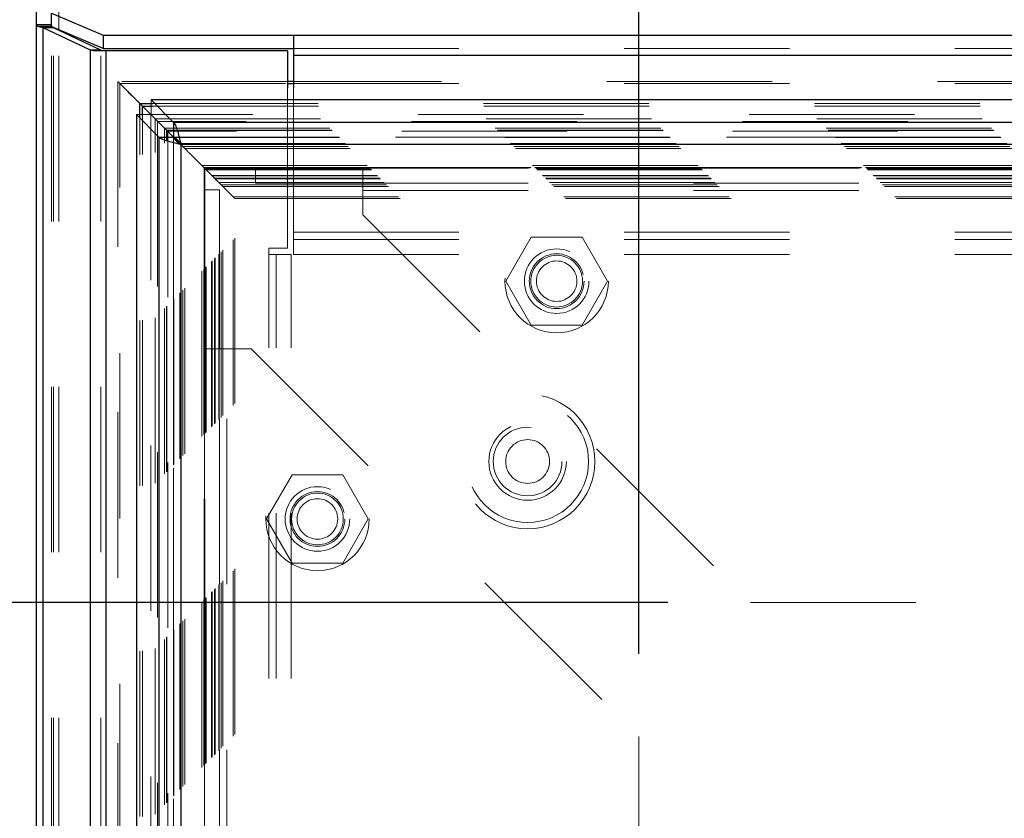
# Model space of a CAD drawing. Header units: inches. Extents: x 0.2 to 10.8, y 0.2 to 8.2.
# Tile 31 of 58: x 3.311 to 3.906, y 4.665 to 5.147. Entities that reach past the tile are written whole.
import ezdxf

# ---------------------------------------------------------------- set-up
doc = ezdxf.new("R2010")
doc.units = ezdxf.units.IN
doc.header["$MEASUREMENT"] = 0
doc.linetypes.add('HIDDEN', pattern=[0.075, 0.05, -0.025])
doc.layers.add('DIMENSIONS', color=140, linetype='Continuous')
doc.styles.add('SLDTEXTSTYLE0', font='TXT', dxfattribs={"width": 0.7})
doc.dimstyles.new('SLDDIMSTYLE0', dxfattribs={"dimtxt": 0.084961, "dimasz": 0.13, "dimexe": 0, "dimexo": 0.0625, "dimgap": 0.02124, "dimtad": 0, "dimtih": 1, "dimtoh": 1, "dimlfac": 8, "dimrnd": 1e-09, "dimzin": 12, "dimdsep": 46, "dimtxsty": 'SLDTEXTSTYLE0', "dimsah": 1, "dimcen": 0.09, "dimadec": 0, "dimazin": 3, "dimtfac": 1, "dimtofl": 0, "dimtmove": 0, "dimatfit": 3, "dimfxl": 0, "dimfrac": 2, "dimtolj": 1, "dimtzin": 12, "dimarcsym": 0})

# ---------------------------------------------------------------- blocks, each defined once
blk = doc.blocks.new('_D')
at = {"layer": 'DIMENSIONS'}
for p, q in [((3.68531, 4.76418), (3.68531, 5.92388)), ((4.9571, 4.76418), (4.9571, 5.92388)), ((3.68531, 5.79888), (4.0526, 5.79888)), ((4.16773, 5.79888), (4.1392, 5.79888)), ((4.1392, 5.79888), (4.1392, 5.66385)), ((4.49088, 5.79888), (4.51941, 5.79888)), ((4.51941, 5.79888), (4.51941, 5.66385)), ((4.9571, 5.79888), (4.60601, 5.79888)), ((4.1392, 5.66385), (4.16773, 5.66385)), ((4.51941, 5.66385), (4.49088, 5.66385))]:
    blk.add_line(p, q, dxfattribs=at)
for points in [[(3.68531, 5.79888), (3.81531, 5.77888), (3.81531, 5.81888)], [(4.9571, 5.79888), (4.8271, 5.81888), (4.8271, 5.77888)]]:
    blk.add_solid(points, dxfattribs=at)
at = {"layer": 'DIMENSIONS', "char_height": 0.083333, "attachment_point": 1, "style": 'SLDTEXTSTYLE0'}
for s, insert in [('10.17', (4.16773, 5.92532)), ('258.4', (4.16773, 5.77127))]:
    blk.add_mtext(s, dxfattribs=dict(at, insert=insert))
blk = doc.blocks.new('_D_1')
at = {"layer": 'DIMENSIONS'}
for p, q in [((3.70281, 4.79514), (2.95144, 4.79514)), ((3.07644, 4.79514), (3.07644, 4.41908)), ((2.91487, 4.26502), (2.88634, 4.26502)), ((2.88634, 4.26502), (2.88634, 4.12999)), ((3.23802, 4.26502), (3.26655, 4.26502)), ((3.26655, 4.26502), (3.26655, 4.12999)), ((2.88634, 4.12999), (2.91487, 4.12999)), ((3.26655, 4.12999), (3.23802, 4.12999)), ((3.07644, 3.5596), (3.07644, 4.11097)), ((3.70273, 3.5596), (2.95144, 3.5596))]:
    blk.add_line(p, q, dxfattribs=at)
for points in [[(3.07644, 4.79514), (3.05644, 4.66514), (3.09644, 4.66514)], [(3.07644, 3.5596), (3.09644, 3.6896), (3.05644, 3.6896)]]:
    blk.add_solid(points, dxfattribs=at)
at = {"layer": 'DIMENSIONS', "char_height": 0.083333, "attachment_point": 1, "style": 'SLDTEXTSTYLE0'}
for s, insert in [('9.88', (2.95021, 4.39147)), ('251.1', (2.91487, 4.23742))]:
    blk.add_mtext(s, dxfattribs=dict(at, insert=insert))

msp = doc.modelspace()

# ---------------------------------------------------------------- linework, layer by layer
at = {"color": 7, "linetype": 'Continuous', "lineweight": 25}
for p, q in [((3.321239, 5.144253), (3.321239, 5.584628)), ((3.330239, 5.151387), (3.361489, 5.13818)), ((3.330239, 5.143274), (3.330239, 5.151387)), ((3.321239, 3.225509), (3.321239, 5.144253)), ((3.330239, 5.144253), (3.321239, 5.144253)), ((3.330239, 5.143429), (3.322267, 5.143429)), ((3.325193, 3.225509), (3.325193, 5.142483)), ((3.353807, 5.129022), (3.325193, 5.142483)), ((3.331557, 5.142483), (3.325193, 5.142483)), ((3.361489, 5.130023), (3.330505, 5.143118)), ((3.331557, 5.142483), (3.331105, 5.142864)), ((3.360171, 5.129022), (3.331557, 5.142483)), ((3.334739, 5.140986), (3.334739, 5.141329)), ((3.361489, 5.13818), (3.476489, 5.13818)), ((3.361489, 5.13818), (3.361489, 5.130023)), ((3.476489, 5.13818), (5.165989, 5.13818)), ((3.476489, 5.13818), (3.476489, 5.125945)), ((3.353807, 3.225509), (3.353807, 5.129022)), ((3.360171, 5.129022), (3.353807, 5.129022)), ((3.363353, 5.128634), (3.355462, 5.128634)), ((3.361489, 5.130023), (3.476489, 5.130023)), ((3.363353, 3.225509), (3.363353, 5.128634)), ((3.472864, 5.128634), (3.363353, 5.128634)), ((3.472864, 5.128634), (3.472864, 5.106232)), ((3.476489, 5.125945), (3.476489, 5.106232)), ((3.476489, 5.125945), (5.165989, 5.125945)), ((3.476489, 5.110182), (3.472864, 5.110182)), ((3.472864, 5.108783), (3.476489, 5.108783)), ((3.383677, 5.089039), (3.383677, 5.096779)), ((3.383677, 5.096779), (3.385377, 5.095079)), ((3.383677, 5.096779), (3.391481, 5.096779)), ((3.404067, 5.085328), (3.39044, 5.098955)), ((3.39044, 5.098955), (3.39044, 5.098332)), ((5.251977, 5.098955), (3.39044, 5.098955)), ((3.381563, 5.090078), (3.381563, 3.264666)), ((3.381563, 5.090078), (3.39519, 5.076451)), ((3.381563, 5.090078), (3.382154, 5.090078)), ((3.385377, 5.095079), (3.391263, 5.089192)), ((3.385377, 5.088879), (3.385377, 5.095079)), ((3.385377, 5.095079), (3.391641, 5.095079)), ((3.391313, 5.089191), (3.404053, 5.076451)), ((3.404067, 5.076465), (3.391328, 5.089204)), ((3.404067, 5.085328), (3.404067, 5.076465)), ((5.23835, 5.085328), (3.404067, 5.085328)), ((3.39519, 5.076451), (3.39519, 3.278292)), ((3.39519, 5.076451), (3.404053, 5.076451)), ((3.404029, 5.076427), (3.408249, 5.072206)), ((3.408485, 5.072033), (3.408485, 3.28271)), ((5.233933, 5.072033), (3.408485, 5.072033))]:
    msp.add_line(p, q, dxfattribs=at)
at = {"color": 7, "linetype": 'HIDDEN', "lineweight": 18}
for p, q in [((3.334739, 3.225509), (3.334739, 5.587281)), ((3.334739, 5.141329), (3.334739, 5.587281)), ((3.330582, 5.143429), (3.330239, 5.143429)), ((3.330239, 5.14323), (3.330239, 5.143274)), ((3.330239, 3.225509), (3.330239, 5.14323)), ((3.330505, 5.143118), (3.330239, 5.14323)), ((3.331557, 3.225509), (3.331557, 5.142483)), ((3.334739, 3.225509), (3.334739, 5.140986)), ((3.360171, 3.225509), (3.360171, 5.129022)), ((3.363353, 3.225509), (3.363353, 5.128634)), ((3.476489, 5.130023), (5.165989, 5.130023)), ((3.476489, 5.125945), (5.165989, 5.125945)), ((3.370286, 5.110151), (3.370286, 3.244589)), ((3.472864, 5.110182), (3.370289, 5.110182)), ((3.371672, 3.24596), (3.371672, 5.108783)), ((3.371672, 5.108783), (3.374141, 5.106301)), ((3.371672, 5.108783), (3.472864, 5.108783)), ((5.165989, 5.110182), (3.476489, 5.110182)), ((3.476489, 5.108783), (5.165989, 5.108783)), ((3.472864, 5.106232), (3.472864, 5.009259)), ((3.476489, 5.106232), (3.476489, 5.019062)), ((3.39044, 5.098332), (3.39044, 5.090092)), ((3.391481, 5.096779), (5.250937, 5.096779)), ((3.382154, 5.090078), (3.390426, 5.090078)), ((3.390426, 5.090078), (3.391313, 5.089191)), ((3.390426, 5.090078), (3.390426, 3.264666)), ((3.391328, 5.089204), (3.39044, 5.090092)), ((5.251977, 5.090092), (3.39044, 5.090092)), ((3.391641, 5.095079), (5.250776, 5.095079)), ((3.383677, 3.265704), (3.383677, 5.089039)), ((3.385377, 3.265865), (3.385377, 5.088879)), ((3.391263, 5.089192), (3.39298, 5.087476)), ((3.39298, 3.267268), (3.39298, 5.087476)), ((3.39298, 5.087476), (5.249438, 5.087476)), ((3.394337, 5.086117), (3.394337, 3.268622)), ((5.247962, 5.085992), (3.394433, 5.085992)), ((3.398604, 3.272892), (3.398604, 5.081851)), ((3.398604, 5.081851), (5.243813, 5.081851)), ((3.399825, 3.274113), (3.399825, 5.08063)), ((3.399825, 5.08063), (5.242592, 5.08063)), ((3.40005, 3.274338), (3.40005, 5.080406)), ((3.40005, 5.080406), (5.242368, 5.080406)), ((5.24202, 5.080065), (3.400415, 5.080065)), ((3.40066, 5.079809), (3.40066, 3.274952)), ((3.403951, 5.076501), (5.238474, 5.076501)), ((3.404053, 5.076451), (3.404053, 3.278292)), ((5.23835, 5.076465), (3.404067, 5.076465)), ((3.404099, 3.278384), (3.404099, 5.076362)), ((3.4043, 3.278588), (3.4043, 5.076155)), ((3.4043, 5.076155), (5.238117, 5.076155)), ((3.407779, 3.282067), (3.407779, 5.072677)), ((3.407779, 5.072677), (5.234639, 5.072677)), ((3.40807, 5.072346), (5.234347, 5.072346)), ((3.408125, 3.282403), (3.408125, 5.072328)), ((3.408249, 5.072206), (3.409732, 5.070723)), ((3.408485, 5.072033), (3.408485, 3.28271)), ((5.233933, 5.072033), (3.408485, 5.072033)), ((3.409732, 3.28402), (3.409732, 5.070723)), ((3.409732, 5.070723), (3.410828, 5.069627)), ((3.409732, 5.070723), (5.232685, 5.070723)), ((3.410828, 3.285116), (3.410828, 5.069627)), ((3.410828, 5.069627), (5.231589, 5.069627)), ((3.421154, 5.059301), (5.221263, 5.059301)), ((3.421154, 3.295442), (3.421154, 5.059301)), ((3.421154, 5.059301), (3.422404, 5.058051)), ((3.422404, 5.058051), (5.220013, 5.058051)), ((3.422404, 3.296692), (3.422404, 5.058051)), ((3.422404, 5.058051), (3.427453, 5.053002)), ((5.219991, 5.05806), (3.422435, 5.05806)), ((3.422495, 5.057937), (3.422495, 3.296799)), ((5.21973, 5.057813), (3.422655, 5.057813)), ((3.422723, 5.05771), (3.422723, 3.297038)), ((3.423029, 5.057426), (3.423029, 3.297317)), ((3.423029, 5.057426), (5.219388, 5.057426)), ((3.423029, 3.297317), (3.423029, 5.057426)), ((3.423029, 5.057426), (5.219388, 5.057426)), ((3.423654, 3.297942), (3.423654, 5.056801)), ((3.423654, 5.056801), (5.218763, 5.056801)), ((3.423657, 5.056782), (5.218776, 5.056782)), ((3.423726, 3.297988), (3.423726, 5.056738)), ((3.453688, 5.057642), (3.518438, 5.057642)), ((3.453688, 5.057642), (3.453688, 5.048642)), ((3.518438, 5.057642), (5.124063, 5.057642)), ((3.518438, 5.057642), (3.518438, 5.044142)), ((3.427092, 5.053364), (5.215326, 5.053364)), ((3.427092, 3.30138), (3.427092, 5.053364)), ((3.427092, 3.30138), (3.427092, 5.053364)), ((3.427092, 5.053364), (5.215326, 5.053364)), ((3.428027, 5.052428), (3.427322, 5.053133)), ((3.427453, 3.301741), (3.427453, 5.053002)), ((3.427453, 5.053002), (5.214964, 5.053002)), ((3.428847, 3.303135), (3.428847, 5.051608)), ((3.428847, 5.051608), (5.21357, 5.051608)), ((3.428847, 5.051608), (3.429279, 5.051176)), ((3.429279, 3.303567), (3.429279, 5.051176)), ((3.429279, 5.051176), (5.213138, 5.051176)), ((3.431304, 5.049121), (5.211145, 5.049121)), ((3.431365, 5.049056), (5.211033, 5.049056)), ((3.431494, 3.305758), (3.431494, 5.048988)), ((3.431691, 5.048764), (3.432774, 5.047681)), ((3.431702, 3.305949), (3.431702, 5.048773)), ((3.453688, 5.048642), (3.518438, 5.048642)), ((3.518438, 5.048642), (5.124063, 5.048642)), ((3.431813, 5.044559), (3.422813, 5.044559)), ((3.422813, 4.948559), (3.422813, 5.044559)), ((3.431813, 4.948559), (3.431813, 5.044559)), ((3.432774, 3.307062), (3.432774, 5.047681)), ((3.432774, 5.047681), (5.209643, 5.047681)), ((3.432774, 5.047681), (3.433934, 5.046522)), ((3.433934, 3.308222), (3.433934, 5.046522)), ((3.433934, 5.046522), (5.208484, 5.046522)), ((3.433934, 5.046522), (3.440069, 5.040386)), ((3.518438, 5.044142), (5.124063, 5.044142)), ((3.518438, 5.044142), (3.518438, 5.029517)), ((3.518438, 5.044142), (5.124063, 5.044142)), ((3.440069, 3.314357), (3.440069, 5.040386)), ((3.440069, 5.040386), (5.202348, 5.040386)), ((3.441122, 5.039286), (5.20127, 5.039286)), ((3.441162, 3.315454), (3.441162, 5.03932)), ((3.518438, 5.029517), (3.752813, 4.795142)), ((3.476489, 5.019062), (3.476489, 5.005562)), ((3.476489, 5.019062), (5.165989, 5.019062)), ((3.476489, 5.019062), (5.165989, 5.019062)), ((3.476489, 5.014562), (5.165989, 5.014562)), ((3.620316, 5.016017), (3.604944, 4.989392)), ((3.65106, 5.016017), (3.620316, 5.016017)), ((3.666432, 4.989392), (3.65106, 5.016017)), ((3.472864, 5.009259), (3.461614, 5.009259)), ((3.461614, 5.005509), (3.461614, 5.009259)), ((3.461614, 3.349134), (3.461614, 5.005509)), ((3.475114, 5.005509), (3.461614, 5.005509)), ((3.461614, 3.349134), (3.461614, 5.005509)), ((3.466114, 3.349134), (3.466114, 5.005509)), ((3.475114, 3.349134), (3.475114, 5.005509)), ((3.476489, 5.005562), (5.165989, 5.005562)), ((3.604944, 4.989392), (3.620316, 4.962767)), ((3.65106, 4.962767), (3.666432, 4.989392)), ((3.620316, 4.962767), (3.65106, 4.962767)), ((3.422813, 3.406184), (3.422813, 4.948559)), ((3.422813, 4.948559), (3.436313, 4.948559)), ((3.431813, 3.406184), (3.431813, 4.948559)), ((3.436313, 3.406184), (3.436313, 4.948559)), ((3.436313, 4.948559), (3.450938, 4.948559)), ((3.436313, 3.406184), (3.436313, 4.948559)), ((3.450938, 4.948559), (3.685313, 4.714184)), ((3.475691, 4.872267), (3.460319, 4.845642)), ((3.506435, 4.872267), (3.475691, 4.872267)), ((3.521807, 4.845642), (3.506435, 4.872267)), ((3.460319, 4.845642), (3.475691, 4.819017)), ((3.506435, 4.819017), (3.521807, 4.845642)), ((3.475691, 4.819017), (3.506435, 4.819017)), ((3.752813, 4.795142), (4.889688, 4.795142)), ((3.685313, 3.640559), (3.685313, 4.714184))]:
    msp.add_line(p, q, dxfattribs=at)
for centre, radius in [((3.635688, 4.989392), 0.03125), ((3.635688, 4.989392), 0.019531), ((3.635688, 4.989392), 0.016562), ((3.635688, 4.989392), 0.015625), ((3.635688, 4.989392), 0.012244), ((3.618114, 4.880384), 0.040625), ((3.618114, 4.880384), 0.036875), ((3.618114, 4.880384), 0.036875), ((3.618114, 4.880384), 0.023438), ((3.618114, 4.880384), 0.02075), ((3.618114, 4.880384), 0.01325), ((3.491063, 4.845642), 0.03125), ((3.491063, 4.845642), 0.019531), ((3.491063, 4.845642), 0.016563), ((3.491063, 4.845642), 0.015625), ((3.491063, 4.845642), 0.012244)]:
    msp.add_circle(centre, radius, dxfattribs=at)
at = {"color": 7, "linetype": 'Continuous', "lineweight": 25}
for points in [[(3.321239, 5.144253), (3.321239, 5.143978), (3.321589, 5.143704), (3.322267, 5.143429)], [(3.325193, 5.142483), (3.323941, 5.142799), (3.322944, 5.143113), (3.322267, 5.143429)], [(3.355462, 5.128634), (3.354874, 5.128763), (3.35432, 5.128893), (3.353807, 5.129022)], [(3.360723, 5.128634), (3.360527, 5.128763), (3.360342, 5.128893), (3.360171, 5.129022)]]:
    msp.add_open_spline(points, degree=3, dxfattribs=at)
at = {"color": 7, "linetype": 'HIDDEN', "lineweight": 18}
msp.add_open_spline([(3.330239, 5.144253), (3.330239, 5.143979), (3.330356, 5.143704), (3.330582, 5.143429)], degree=3, dxfattribs=at)
for points, knots in [([(3.331105, 5.142864), (3.331071, 5.142893), (3.33094, 5.143001), (3.330769, 5.143189), (3.330644, 5.143349), (3.330582, 5.143429)], [0, 0, 0, 0, 0.1495209, 0.5731184, 1, 1, 1, 1]), ([(3.372136, 5.108317), (3.371927, 5.108523), (3.371616, 5.108831), (3.371236, 5.109212), (3.37099, 5.109466), (3.370781, 5.109679), (3.37059, 5.109875), (3.37045, 5.11001), (3.370348, 5.110105), (3.370296, 5.110166), (3.37027, 5.110199), (3.370353, 5.110092), (3.370856, 5.109605), (3.37136, 5.109097), (3.371672, 5.108783)], [0, 0, 0, 0, 0.1123817, 0.1675817, 0.20038, 0.2434436, 0.2781444, 0.304914, 0.3248673, 0.3497635, 0.3817325, 0.4672235, 0.6705626, 1, 1, 1, 1]), ([(3.389451, 5.091005), (3.388108, 5.092355), (3.386079, 5.094396), (3.384187, 5.096275), (3.383546, 5.096912)], [0, 0, 0, 0, 0.6614683, 1, 1, 1, 1]), ([(3.394324, 5.086117), (3.394294, 5.086147), (3.394131, 5.086308), (3.393857, 5.086596), (3.393579, 5.08687), (3.393461, 5.086993), (3.393426, 5.08703)], [0, 0, 0, 0, 0.0983414, 0.5358948, 0.863375, 1, 1, 1, 1]), ([(3.400663, 5.079809), (3.400584, 5.079892), (3.400377, 5.08011), (3.400093, 5.080363), (3.399869, 5.080553), (3.399744, 5.08067), (3.399659, 5.080755), (3.399598, 5.080826), (3.399615, 5.080824), (3.399708, 5.080745), (3.399786, 5.080669), (3.399825, 5.08063)], [0, 0, 0, 0, 0.1099872, 0.2896183, 0.3776815, 0.4648642, 0.5526168, 0.641321, 0.8195048, 0.9092969, 1, 1, 1, 1]), ([(3.423711, 5.056738), (3.423731, 5.056718), (3.423759, 5.05669), (3.42371, 5.056765), (3.423579, 5.056879), (3.423378, 5.057067), (3.423163, 5.057287), (3.423036, 5.057421), (3.42292, 5.057537), (3.422754, 5.0577), (3.42224, 5.058218), (3.421165, 5.059294), (3.419313, 5.061143), (3.417012, 5.063436), (3.415117, 5.065317), (3.41368, 5.066807), (3.413027, 5.067351), (3.41237, 5.068108), (3.411752, 5.06867), (3.410948, 5.069515), (3.409783, 5.070675), (3.40888, 5.071588), (3.408369, 5.072094), (3.408288, 5.072175)], [0, 0, 0, 0, 0.0312547, 0.0448601, 0.0620115, 0.0807347, 0.090786, 0.1015257, 0.1025175, 0.1094839, 0.127789, 0.182152, 0.2713496, 0.4216256, 0.5995409, 0.6743087, 0.7602664, 0.7781859, 0.8058782, 0.8558959, 0.9027404, 0.984598, 1, 1, 1, 1]), ([(3.423253, 5.057208), (3.42324, 5.05722), (3.423165, 5.057284), (3.423037, 5.057389), (3.422827, 5.057609), (3.422627, 5.057832), (3.422557, 5.057899), (3.422518, 5.057937)], [0, 0, 0, 0, 0.0234971, 0.1286591, 0.2521148, 0.5768311, 1, 1, 1, 1]), ([(3.42269, 5.057766), (3.422671, 5.057788), (3.422627, 5.057841), (3.42264, 5.057814), (3.422716, 5.057743), (3.422752, 5.05771)], [0, 0, 0, 0, 0.281332, 0.6608358, 1, 1, 1, 1]), ([(3.431365, 5.049078), (3.431408, 5.049035), (3.431476, 5.048966), (3.431466, 5.048986), (3.4314, 5.049056), (3.431239, 5.049217), (3.430923, 5.049544), (3.430333, 5.050134), (3.428908, 5.051504), (3.4272, 5.053301), (3.425717, 5.054669), (3.424918, 5.055525), (3.424753, 5.055703)], [0, 0, 0, 0, 0.0490524, 0.0783783, 0.1031583, 0.1323817, 0.1660022, 0.2335148, 0.3406112, 0.6576368, 0.9289531, 1, 1, 1, 1]), ([(3.427453, 5.053002), (3.428584, 5.051879), (3.430062, 5.050412), (3.43131, 5.049131), (3.431617, 5.048822), (3.43171, 5.048755), (3.431672, 5.048766), (3.43158, 5.048835), (3.431463, 5.048956), (3.431354, 5.04908), (3.431259, 5.049182), (3.431208, 5.049236)], [0, 0, 0, 0, 0.581498, 0.7599451, 0.8250212, 0.8737024, 0.9073252, 0.9423546, 0.960207, 0.9786852, 1, 1, 1, 1]), ([(3.437694, 5.042762), (3.436998, 5.043447), (3.435487, 5.044938), (3.433494, 5.046967), (3.431899, 5.048561), (3.431143, 5.049316)], [0, 0, 0, 0, 0.3096899, 0.6730755, 1, 1, 1, 1]), ([(3.440069, 5.040386), (3.440371, 5.040094), (3.440787, 5.039691), (3.441122, 5.03931), (3.441196, 5.039252), (3.441053, 5.039399), (3.440824, 5.039629), (3.440354, 5.040082), (3.439622, 5.040815), (3.438992, 5.041462), (3.438636, 5.041819), (3.438622, 5.041833)], [0, 0, 0, 0, 0.2791268, 0.3845923, 0.4991433, 0.5558692, 0.6167911, 0.7078891, 0.8260065, 0.9932032, 1, 1, 1, 1])]:
    msp.add_open_spline(points, degree=3, knots=knots, dxfattribs=at)
at = {"color": 7, "linetype": 'Continuous', "lineweight": 25}
for points, knots in [([(3.374141, 5.106301), (3.374243, 5.106199), (3.376225, 5.104206), (3.379342, 5.101118), (3.381244, 5.099218), (3.381798, 5.098655), (3.382522, 5.097993), (3.383188, 5.097292), (3.383677, 5.096779)], [0, 0, 0, 0, 0.0212031, 0.4132029, 0.7045237, 0.7143271, 0.7903654, 1, 1, 1, 1]), ([(3.404067, 5.085328), (3.404435, 5.085055), (3.404803, 5.08451), (3.405539, 5.082939), (3.405908, 5.081914), (3.406644, 5.079508), (3.407012, 5.078127), (3.407748, 5.075174), (3.408116, 5.073604), (3.408485, 5.072033)], [0, 0, 0, 0, 0.25, 0.25, 0.5, 0.5, 0.75, 0.75, 1, 1, 1, 1]), ([(3.408485, 5.072033), (3.406914, 5.072401), (3.405343, 5.07277), (3.402391, 5.073506), (3.40101, 5.073874), (3.398604, 5.07461), (3.397579, 5.074978), (3.396008, 5.075715), (3.395462, 5.076083), (3.39519, 5.076451)], [0, 0, 0, 0, 0.25, 0.25, 0.5, 0.5, 0.75, 0.75, 1, 1, 1, 1]), ([(3.404053, 5.076451), (3.404083, 5.076346), (3.404144, 5.076135), (3.404289, 5.07582), (3.404473, 5.075504), (3.404698, 5.075189), (3.404961, 5.074873), (3.405258, 5.074558), (3.405669, 5.074163), (3.406223, 5.07369), (3.406938, 5.073138), (3.407699, 5.072585), (3.408223, 5.072217), (3.408485, 5.072033)], [0, 0, 0, 0, 0.071449, 0.142898, 0.214347, 0.285796, 0.357245, 0.428694, 0.500143, 0.6251072, 0.7500715, 0.8750357, 1, 1, 1, 1]), ([(3.408485, 5.072033), (3.408379, 5.072183), (3.408169, 5.072482), (3.407854, 5.072926), (3.407538, 5.073362), (3.407222, 5.073784), (3.406907, 5.074189), (3.406591, 5.074572), (3.406197, 5.07502), (3.405724, 5.075498), (3.405171, 5.075949), (3.404619, 5.076289), (3.404251, 5.076406), (3.404067, 5.076465)], [0, 0, 0, 0, 0.071449, 0.142898, 0.214347, 0.285796, 0.357245, 0.428694, 0.500143, 0.6251072, 0.7500715, 0.8750357, 1, 1, 1, 1])]:
    msp.add_open_spline(points, degree=3, knots=knots, dxfattribs=at)

# ---------------------------------------------------------------- dimensions: what is measured, and where the dimension line sits
at = {"layer": 'DIMENSIONS'}
dim = msp.add_linear_dim(base=(4.957104, 5.798882), p1=(3.685313, 4.714184), p2=(4.957104, 4.714184), dimstyle='SLDDIMSTYLE0', dxfattribs=at)
dim.commit()
dim.dimension.update_dxf_attribs({"geometry": '_D', "text_midpoint": (4.329305, 5.798882), "dimtype": 160})
dim = msp.add_linear_dim(base=(3.076443, 3.559601), p1=(3.752813, 4.795142), p2=(3.752729, 3.559601), angle=90, dimstyle='SLDDIMSTYLE0', dxfattribs=at)
dim.commit()
dim.dimension.update_dxf_attribs({"geometry": '_D_1', "text_midpoint": (3.076443, 4.265025), "dimtype": 160})

doc.saveas('drawing.dxf')
